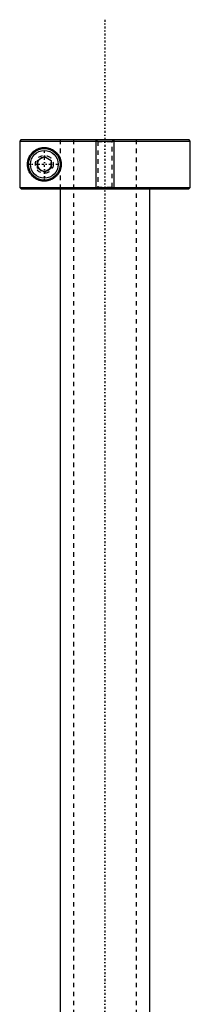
# Model space of a CAD drawing. Extents: x -602 to 168, y -1 to 861.
# Tile 7 of 10: x -569 to -531, y 641 to 861. Entities that reach past the tile are written whole.
import ezdxf

# ---------------------------------------------------------------- set-up
doc = ezdxf.new("R2010")
doc.units = 0
doc.linetypes.add('CENTER', pattern=[1.5, 0.45, -0.5, 0.05, -0.5])
doc.linetypes.add('DASHED', pattern=[2, 1, -1])
for name, color, linetype in [('AM_0', 7, 'CONTINUOUS'), ('AM_10', 7, 'CONTINUOUS'), ('AM_3', 7, 'DASHED'), ('AM_7', 7, 'CENTER')]:
    doc.layers.add(name, color=color, linetype=linetype)

msp = doc.modelspace()

# ---------------------------------------------------------------- linework, layer by layer
at = {"layer": 'AM_0', "color": 7, "linetype": 'CONTINUOUS'}
for p, q in [((-568.68, 834), (-568.99, 833.7)), ((-568.99, 833.7), (-568.99, 823.3)), ((-568.99, 833.7), (-531, 833.7)), ((-568.68, 834), (-531.3, 834)), ((-531, 833.7), (-531.3, 834)), ((-531, 823.3), (-531, 833.7)), ((-565, 829.37), (-563.5, 830.23)), ((-563.5, 830.23), (-562, 829.37)), ((-565, 827.63), (-565, 829.37)), ((-562, 829.37), (-562, 827.63)), ((-563.5, 826.77), (-565, 827.63)), ((-562, 827.63), (-563.5, 826.77)), ((-568.99, 823.3), (-568.68, 823)), ((-568.99, 823.3), (-531, 823.3)), ((-531.3, 823), (-531, 823.3)), ((-568.68, 823), (-531.3, 823)), ((-560, 823), (-560, 589)), ((-540, 589), (-540, 823))]:
    msp.add_line(p, q, dxfattribs=at)
msp.add_polyline3d([(-559.75, 828.5, 0), (-559.75, 828.48, 0), (-559.75, 828.43, 0), (-559.75, 828.39, 0), (-559.75, 828.37, 0), (-559.75, 828.34, 0), (-559.76, 828.3, 0), (-559.76, 828.25, 0), (-559.76, 828.21, 0), (-559.77, 828.16, 0), (-559.77, 828.12, 0), (-559.77, 828.1, 0), (-559.77, 828.07, 0), (-559.78, 828.03, 0), (-559.79, 827.98, 0), (-559.79, 827.94, 0), (-559.8, 827.89, 0), (-559.81, 827.85, 0), (-559.81, 827.82, 0), (-559.82, 827.8, 0), (-559.82, 827.76, 0), (-559.83, 827.71, 0), (-559.84, 827.69, 0), (-559.84, 827.67, 0), (-559.85, 827.62, 0), (-559.87, 827.58, 0), (-559.87, 827.55, 0), (-559.88, 827.53, 0), (-559.89, 827.49, 0), (-559.9, 827.44, 0), (-559.92, 827.4, 0), (-559.93, 827.36, 0), (-559.94, 827.31, 0), (-559.95, 827.29, 0), (-559.96, 827.27, 0), (-559.97, 827.22, 0), (-559.99, 827.18, 0), (-560.01, 827.14, 0), (-560.02, 827.1, 0), (-560.04, 827.05, 0), (-560.05, 827.03, 0), (-560.06, 827.01, 0), (-560.08, 826.97, 0), (-560.09, 826.93, 0), (-560.11, 826.89, 0), (-560.13, 826.85, 0), (-560.15, 826.81, 0), (-560.16, 826.79, 0), (-560.17, 826.77, 0), (-560.2, 826.73, 0), (-560.22, 826.69, 0), (-560.24, 826.65, 0), (-560.26, 826.61, 0), (-560.28, 826.57, 0), (-560.3, 826.55, 0), (-560.31, 826.53, 0), (-560.33, 826.5, 0), (-560.35, 826.46, 0), (-560.38, 826.42, 0), (-560.4, 826.39, 0), (-560.43, 826.35, 0), (-560.44, 826.33, 0), (-560.45, 826.32, 0), (-560.48, 826.28, 0), (-560.5, 826.25, 0), (-560.51, 826.23, 0), (-560.53, 826.21, 0), (-560.55, 826.18, 0), (-560.58, 826.15, 0), (-560.59, 826.13, 0), (-560.61, 826.11, 0), (-560.63, 826.08, 0), (-560.66, 826.05, 0), (-560.75, 825.95, 0), (-560.92, 825.77, 0), (-561.1, 825.62, 0), (-561.29, 825.47, 0), (-561.49, 825.34, 0), (-561.59, 825.27, 0), (-561.69, 825.22, 0), (-561.89, 825.11, 0), (-562.1, 825.02, 0), (-562.2, 824.98, 0), (-562.31, 824.94, 0), (-562.52, 824.88, 0), (-562.73, 824.83, 0), (-562.83, 824.81, 0), (-562.93, 824.79, 0), (-563.13, 824.77, 0), (-563.33, 824.75, 0), (-563.52, 824.75, 0), (-563.71, 824.76, 0), (-563.9, 824.77, 0), (-563.99, 824.78, 0), (-564.08, 824.8, 0), (-564.27, 824.83, 0), (-564.45, 824.87, 0), (-564.63, 824.92, 0), (-564.8, 824.98, 0), (-564.98, 825.05, 0), (-565.06, 825.09, 0), (-565.15, 825.13, 0), (-565.31, 825.22, 0), (-565.47, 825.31, 0), (-565.62, 825.41, 0), (-565.77, 825.52, 0), (-565.91, 825.63, 0), (-565.98, 825.69, 0), (-566.05, 825.75, 0), (-566.18, 825.88, 0), (-566.3, 826.01, 0), (-566.42, 826.15, 0), (-566.53, 826.29, 0), (-566.64, 826.45, 0), (-566.7, 826.54, 0), (-566.75, 826.62, 0), (-566.85, 826.81, 0), (-566.94, 827, 0), (-566.99, 827.12, 0), (-567, 827.15, 0), (-567.01, 827.18, 0), (-567.02, 827.2, 0), (-567.02, 827.22, 0), (-567.04, 827.25, 0), (-567.05, 827.29, 0), (-567.06, 827.32, 0), (-567.07, 827.36, 0), (-567.08, 827.4, 0), (-567.09, 827.41, 0), (-567.09, 827.43, 0), (-567.11, 827.47, 0), (-567.12, 827.51, 0), (-567.13, 827.54, 0), (-567.14, 827.58, 0), (-567.14, 827.62, 0), (-567.15, 827.64, 0), (-567.15, 827.66, 0), (-567.16, 827.69, 0), (-567.17, 827.73, 0), (-567.17, 827.75, 0), (-567.18, 827.77, 0), (-567.19, 827.81, 0), (-567.19, 827.85, 0), (-567.2, 827.87, 0), (-567.2, 827.89, 0), (-567.21, 827.93, 0), (-567.21, 827.97, 0), (-567.22, 828.01, 0), (-567.22, 828.05, 0), (-567.23, 828.09, 0), (-567.23, 828.11, 0), (-567.23, 828.13, 0), (-567.24, 828.18, 0), (-567.24, 828.22, 0), (-567.24, 828.26, 0), (-567.24, 828.3, 0), (-567.25, 828.35, 0), (-567.25, 828.37, 0), (-567.25, 828.39, 0), (-567.25, 828.43, 0), (-567.25, 828.48, 0), (-567.25, 828.5, 0), (-567.25, 828.52, 0), (-567.25, 828.57, 0), (-567.25, 828.61, 0), (-567.25, 828.63, 0), (-567.25, 828.65, 0), (-567.24, 828.7, 0), (-567.24, 828.74, 0), (-567.24, 828.78, 0), (-567.24, 828.82, 0), (-567.23, 828.87, 0), (-567.23, 828.89, 0), (-567.23, 828.91, 0), (-567.22, 828.95, 0), (-567.22, 828.99, 0), (-567.21, 829.03, 0), (-567.21, 829.07, 0), (-567.2, 829.11, 0), (-567.2, 829.13, 0), (-567.19, 829.15, 0), (-567.19, 829.19, 0), (-567.18, 829.23, 0), (-567.17, 829.25, 0), (-567.17, 829.27, 0), (-567.16, 829.31, 0), (-567.15, 829.34, 0), (-567.15, 829.36, 0), (-567.14, 829.38, 0), (-567.14, 829.42, 0), (-567.13, 829.46, 0), (-567.12, 829.49, 0), (-567.11, 829.53, 0), (-567.09, 829.57, 0), (-567.09, 829.59, 0), (-567.08, 829.6, 0), (-567.07, 829.64, 0), (-567.06, 829.68, 0), (-567.05, 829.71, 0), (-567.04, 829.75, 0), (-567.02, 829.78, 0), (-567.02, 829.8, 0), (-567.01, 829.82, 0), (-567, 829.85, 0), (-566.99, 829.88, 0), (-566.94, 830, 0), (-566.85, 830.19, 0), (-566.75, 830.38, 0), (-566.7, 830.46, 0), (-566.64, 830.55, 0), (-566.53, 830.71, 0), (-566.42, 830.85, 0), (-566.3, 830.99, 0), (-566.18, 831.12, 0), (-566.05, 831.25, 0), (-565.98, 831.31, 0), (-565.91, 831.37, 0), (-565.77, 831.48, 0), (-565.62, 831.59, 0), (-565.47, 831.69, 0), (-565.31, 831.78, 0), (-565.15, 831.87, 0), (-565.06, 831.91, 0), (-564.98, 831.95, 0), (-564.8, 832.02, 0), (-564.63, 832.08, 0), (-564.45, 832.13, 0), (-564.27, 832.17, 0), (-564.08, 832.2, 0), (-563.99, 832.22, 0), (-563.9, 832.23, 0), (-563.71, 832.24, 0), (-563.52, 832.25, 0), (-563.33, 832.25, 0), (-563.13, 832.23, 0), (-562.93, 832.21, 0), (-562.83, 832.19, 0), (-562.73, 832.17, 0), (-562.52, 832.12, 0), (-562.31, 832.06, 0), (-562.2, 832.02, 0), (-562.1, 831.98, 0), (-561.89, 831.89, 0), (-561.69, 831.78, 0), (-561.59, 831.73, 0), (-561.49, 831.66, 0), (-561.29, 831.53, 0), (-561.1, 831.38, 0), (-560.92, 831.23, 0), (-560.75, 831.05, 0), (-560.66, 830.95, 0), (-560.63, 830.92, 0), (-560.61, 830.89, 0), (-560.59, 830.87, 0), (-560.58, 830.85, 0), (-560.55, 830.82, 0), (-560.53, 830.79, 0), (-560.51, 830.77, 0), (-560.5, 830.75, 0), (-560.48, 830.72, 0), (-560.45, 830.68, 0), (-560.44, 830.67, 0), (-560.43, 830.65, 0), (-560.4, 830.61, 0), (-560.38, 830.58, 0), (-560.35, 830.54, 0), (-560.33, 830.5, 0), (-560.31, 830.47, 0), (-560.3, 830.45, 0), (-560.28, 830.43, 0), (-560.26, 830.39, 0), (-560.24, 830.35, 0), (-560.22, 830.31, 0), (-560.2, 830.27, 0), (-560.17, 830.23, 0), (-560.16, 830.21, 0), (-560.15, 830.19, 0), (-560.13, 830.15, 0), (-560.11, 830.11, 0), (-560.09, 830.07, 0), (-560.08, 830.03, 0), (-560.06, 829.99, 0), (-560.05, 829.97, 0), (-560.04, 829.95, 0), (-560.02, 829.9, 0), (-560.01, 829.86, 0), (-559.99, 829.82, 0), (-559.97, 829.78, 0), (-559.96, 829.73, 0), (-559.95, 829.71, 0), (-559.94, 829.69, 0), (-559.93, 829.64, 0), (-559.92, 829.6, 0), (-559.9, 829.56, 0), (-559.89, 829.51, 0), (-559.88, 829.47, 0), (-559.87, 829.45, 0), (-559.87, 829.42, 0), (-559.85, 829.38, 0), (-559.84, 829.33, 0), (-559.84, 829.31, 0), (-559.83, 829.29, 0), (-559.82, 829.24, 0), (-559.82, 829.2, 0), (-559.81, 829.18, 0), (-559.81, 829.15, 0), (-559.8, 829.11, 0), (-559.79, 829.06, 0), (-559.79, 829.02, 0), (-559.78, 828.97, 0), (-559.77, 828.93, 0), (-559.77, 828.9, 0), (-559.77, 828.88, 0), (-559.77, 828.84, 0), (-559.76, 828.79, 0), (-559.76, 828.75, 0), (-559.76, 828.7, 0), (-559.75, 828.66, 0), (-559.75, 828.63, 0), (-559.75, 828.61, 0), (-559.75, 828.57, 0), (-559.75, 828.52, 0), (-559.75, 828.5, 0)], dxfattribs=at)
for radius in [3.5, 3.1]:
    msp.add_circle((-563.5, 828.5), radius, dxfattribs=at)
at = {"layer": 'AM_10', "color": 7, "linetype": 'CONTINUOUS'}
for p, q in [((-552, 834), (-552, 823)), ((-548, 834), (-548, 823))]:
    msp.add_line(p, q, dxfattribs=at)
msp.add_arc((-563.5, 828.5), 1.57, 75, 15, dxfattribs=at)
at = {"layer": 'AM_3', "color": 6, "linetype": 'DASHED'}
for p, q in [((-568.99, 833.7), (-568.83, 833.85)), ((-560, 834), (-560, 823)), ((-559.97, 834), (-559.97, 823)), ((-557, 834), (-557, 299)), ((-552, 834), (-551.62, 833.62)), ((-551.62, 833.62), (-551.62, 823.38)), ((-551.62, 833.62), (-548.38, 833.62)), ((-548.38, 833.62), (-548, 834)), ((-548.38, 823.38), (-548.38, 833.62)), ((-543, 299), (-543, 834)), ((-551.62, 823.38), (-552, 823)), ((-551.62, 823.38), (-548.38, 823.38)), ((-548, 823), (-548.38, 823.38))]:
    msp.add_line(p, q, dxfattribs=at)
msp.add_circle((-563.5, 828.5), 2, dxfattribs=at)
at = {"layer": 'AM_7', "color": 4, "linetype": 'CENTER'}
for p, q in [((-550, 860.75), (-550, 272.25)), ((-563.5, 824.83), (-563.5, 832.17)), ((-567.17, 828.5), (-559.83, 828.5))]:
    msp.add_line(p, q, dxfattribs=at)

doc.saveas('drawing.dxf')
